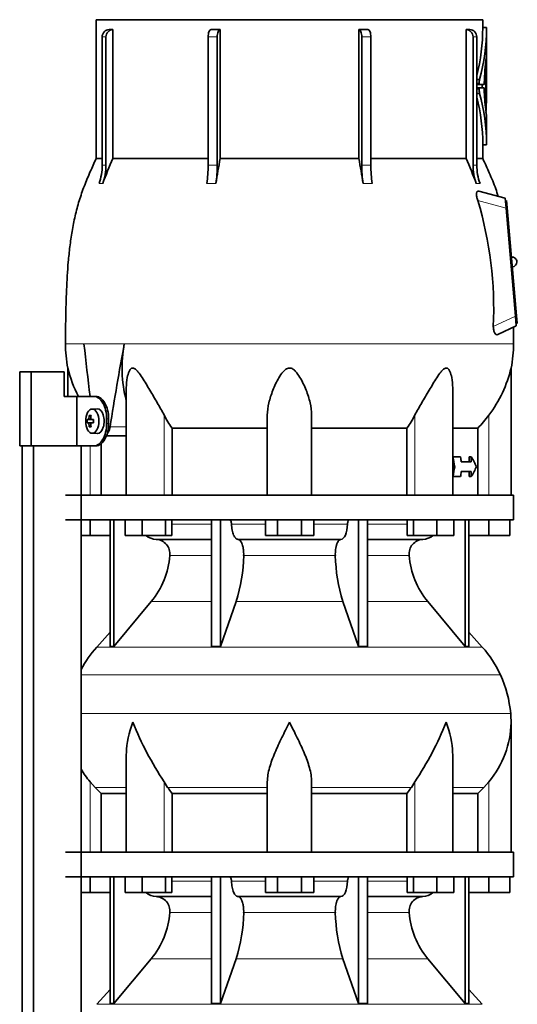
# Model space of a CAD drawing. Header units: millimetres. Extents: x 160 to 768, y -1238 to 1433.
# Tile 14 of 15: x 500 to 702, y 693 to 1093. Entities that reach past the tile are written whole.
import ezdxf

# ---------------------------------------------------------------- set-up
doc = ezdxf.new("R2010")
doc.units = ezdxf.units.MM
for name, color, linetype in [('LOW_134-5', 7, 'Continuous'), ('M5X8_UNI7687', 7, 'Continuous'), ('VSI134_DIFFUSORE', 7, 'Continuous'), ('VSI134_TERMINALE', 7, 'Continuous'), ('VSI134_TESTATA', 7, 'Continuous')]:
    doc.layers.add(name, color=color, linetype=linetype)

# ---------------------------------------------------------------- blocks, each defined once
blk = doc.blocks.new('SE3')
at = {"layer": 'LOW_134-5', "color": 7, "linetype": 'Continuous', "lineweight": 35}
for p, q in [((501.38, 178.18), (501.38, 919.68)), ((505.93, 178.18), (505.93, 919.68)), ((525.31, 919.68), (525.31, 178.18)), ((525.38, 919.68), (525.38, 899.68)), ((525.38, 889.68), (525.38, 754.68)), ((525.38, 744.68), (525.38, 609.68))]:
    blk.add_line(p, q, dxfattribs=at)
at = {"layer": 'M5X8_UNI7687', "color": 7, "linetype": 'Continuous', "lineweight": 35}
for p, q in [((528.64, 932.02), (529.3, 931.48)), ((531.9, 934.68), (529.8, 934.61)), ((527.74, 930.38), (529.97, 930.22)), ((527.74, 928.99), (529.97, 929.15)), ((528.64, 927.35), (529.3, 927.89)), ((529.48, 930.39), (530.28, 930.31)), ((530.28, 929.06), (529.48, 928.97)), ((529.8, 924.75), (531.9, 924.68))]:
    blk.add_line(p, q, dxfattribs=at)
at = {"layer": 'M5X8_UNI7687', "color": 4, "linetype": 'Continuous', "lineweight": 9}
for p, q in [((529.97, 930.22), (528.19, 930.39)), ((528.19, 928.97), (529.97, 929.15)), ((528.46, 930.89), (529.25, 930.81)), ((529.24, 928.55), (528.46, 928.48)), ((529.5, 930.39), (530.28, 930.31)), ((530.28, 929.06), (529.5, 928.97))]:
    blk.add_line(p, q, dxfattribs=at)
at = {"layer": 'M5X8_UNI7687', "color": 7, "linetype": 'Continuous', "lineweight": 35}
blk.add_arc((536.99, 929.68), 9.27, 175.7167, 184.2833, dxfattribs=at)
blk.add_ellipse((529.85, 929.68), major_axis=(0, 4.93), ratio=0.544639, dxfattribs=at)
for centre, major_axis, ratio, start_param, end_param in [((537.22, 929.68), (0, 10), 0.882948, 1.335108, 1.449667), ((535.3, 926.62), (-7.92, 4.79), 0.318449, -0.559729, -0.410036), ((537.05, 929.68), (0, 10), 0.788011, 1.335108, 1.449667), ((531.95, 929.68), (0, -5), 0.544639, 0, 3.159643), ((537.14, 929.53), (-9.97, 0.73), 0.047468, -0.453089, -0.33853), ((537.14, 929.84), (-9.97, -0.73), 0.047468, 0.33853, 0.453089), ((537.22, 929.68), (0, -10), 0.882948, 4.833518, 4.948078), ((537.05, 929.68), (0, -10), 0.788011, 4.833518, 4.948078), ((537.14, 929.53), (-9.97, 0.73), 0.047468, -0.809907, -0.695348), ((537.14, 929.84), (-9.97, -0.73), 0.047468, 0.695348, 0.809907), ((529.96, 930.72), (0.975, -0.099), 0.510424, 4.771824, 5.100533), ((529.96, 928.65), (0.975, 0.099), 0.510424, 1.182652, 1.511361), ((533.63, 929.68), (0, 9.26), 0.361923, 1.49595, 1.645642), ((535.3, 932.75), (-7.92, -4.79), 0.318449, 0.410036, 0.559729)]:
    blk.add_ellipse(centre, major_axis=major_axis, ratio=ratio, start_param=start_param, end_param=end_param, dxfattribs=at)
for points in [[(528.19, 930.39), (528.19, 930.39), (528.21, 930.4), (528.23, 930.4), (528.25, 930.42), (528.27, 930.43), (528.29, 930.45), (528.32, 930.48), (528.34, 930.51), (528.36, 930.54), (528.37, 930.58), (528.39, 930.62), (528.41, 930.66), (528.42, 930.7), (528.43, 930.75), (528.44, 930.79), (528.45, 930.84), (528.46, 930.87), (528.46, 930.89)], [(528.46, 928.48), (528.46, 928.49), (528.45, 928.53), (528.44, 928.57), (528.43, 928.62), (528.42, 928.66), (528.41, 928.71), (528.39, 928.75), (528.37, 928.79), (528.36, 928.83), (528.34, 928.86), (528.32, 928.89), (528.29, 928.91), (528.27, 928.93), (528.25, 928.95), (528.23, 928.96), (528.21, 928.97), (528.19, 928.97), (528.19, 928.97)], [(529.23, 930.89), (529.23, 930.87), (529.23, 930.84), (529.23, 930.79), (529.23, 930.75), (529.24, 930.7), (529.25, 930.66), (529.26, 930.62), (529.27, 930.58), (529.29, 930.54), (529.31, 930.51), (529.33, 930.48), (529.36, 930.45), (529.38, 930.43), (529.41, 930.42), (529.44, 930.4), (529.47, 930.4), (529.49, 930.39), (529.5, 930.39)], [(529.5, 928.97), (529.49, 928.97), (529.47, 928.97), (529.44, 928.96), (529.41, 928.95), (529.38, 928.93), (529.36, 928.91), (529.33, 928.89), (529.31, 928.86), (529.29, 928.83), (529.27, 928.79), (529.26, 928.75), (529.25, 928.71), (529.24, 928.66), (529.23, 928.62), (529.23, 928.57), (529.23, 928.53), (529.23, 928.49), (529.23, 928.48)]]:
    blk.add_open_spline(points, degree=3, dxfattribs=at)
at = {"layer": 'VSI134_DIFFUSORE', "color": 7, "linetype": 'Continuous', "lineweight": 35}
for p, q in [((700.94, 899.68), (518.94, 899.68)), ((700.94, 889.68), (700.94, 899.68)), ((518.94, 889.68), (700.94, 889.68)), ((528.94, 883.28), (528.94, 889.68)), ((537.12, 889.68), (537.12, 838.23)), ((538.65, 889.68), (538.65, 838.23)), ((543.19, 883.28), (543.19, 889.68)), ((550.13, 883.28), (550.13, 889.68)), ((559.61, 883.28), (559.61, 889.68)), ((562.15, 883.28), (562.15, 889.68)), ((578.25, 889.68), (578.25, 838.23)), ((581.94, 889.68), (581.94, 838.23)), ((600.13, 883.28), (600.13, 889.68)), ((605.04, 883.28), (605.04, 889.68)), ((614.85, 883.28), (614.85, 889.68)), ((619.76, 883.28), (619.76, 889.68)), ((637.95, 889.68), (637.95, 838.23)), ((641.64, 889.68), (641.64, 838.23)), ((657.74, 883.28), (657.74, 889.68)), ((660.28, 883.28), (660.28, 889.68)), ((669.76, 883.28), (669.76, 889.68)), ((676.7, 883.28), (676.7, 889.68)), ((681.24, 889.68), (681.24, 838.23)), ((682.77, 889.68), (682.77, 838.23)), ((690.94, 883.28), (690.94, 889.68)), ((699.44, 883.28), (699.44, 889.68)), ((528.94, 883.28), (525.38, 883.28)), ((537.12, 883.28), (528.94, 883.28)), ((550.13, 883.28), (543.19, 883.28)), ((559.61, 883.28), (550.13, 883.28)), ((555.77, 881.68), (578.25, 881.68)), ((562.15, 883.28), (559.61, 883.28)), ((589.04, 881.68), (630.85, 881.68)), ((605.04, 883.28), (600.13, 883.28)), ((614.85, 883.28), (605.04, 883.28)), ((619.76, 883.28), (614.85, 883.28)), ((641.64, 881.68), (664.12, 881.68)), ((660.28, 883.28), (657.74, 883.28)), ((669.76, 883.28), (660.28, 883.28)), ((676.7, 883.28), (669.76, 883.28)), ((690.94, 883.28), (682.77, 883.28)), ((699.44, 883.28), (690.94, 883.28)), ((538.65, 838.23), (553.8, 856.44)), ((581.94, 838.23), (588.22, 856.44)), ((631.67, 856.44), (637.95, 838.23)), ((666.09, 856.44), (681.24, 838.23)), ((537.12, 844), (531.65, 837.93)), ((688.24, 837.93), (682.77, 844)), ((537.12, 838.23), (538.65, 838.23)), ((578.25, 838.23), (581.94, 838.23)), ((637.95, 838.23), (641.64, 838.23)), ((681.24, 838.23), (682.77, 838.23)), ((699.94, 754.68), (699.94, 807.42)), ((543.67, 794.04), (543.67, 754.68)), ((676.22, 754.68), (676.22, 794.04)), ((530.96, 780.98), (528.94, 783.28)), ((560.45, 780.98), (559.03, 783.28)), ((600.94, 754.68), (600.94, 783.28)), ((618.94, 754.68), (618.94, 783.28)), ((660.86, 783.28), (659.43, 780.98)), ((690.94, 783.28), (688.93, 780.98)), ((533.47, 778.54), (543.67, 778.54)), ((533.47, 754.68), (533.47, 778.54)), ((562.23, 778.54), (600.94, 778.54)), ((562.23, 754.68), (562.23, 778.54)), ((618.94, 778.54), (657.65, 778.54)), ((657.65, 778.54), (657.65, 754.68)), ((676.22, 778.54), (686.42, 778.54)), ((686.42, 778.54), (686.42, 754.68)), ((700.94, 754.68), (518.94, 754.68)), ((700.94, 744.68), (700.94, 754.68)), ((518.94, 744.68), (700.94, 744.68)), ((528.94, 738.28), (528.94, 744.68)), ((537.12, 744.68), (537.12, 693.23)), ((538.65, 744.68), (538.65, 693.23)), ((543.19, 738.28), (543.19, 744.68)), ((550.13, 738.28), (550.13, 744.68)), ((559.61, 738.28), (559.61, 744.68)), ((562.15, 738.28), (562.15, 744.68)), ((578.25, 744.68), (578.25, 693.23)), ((581.94, 744.68), (581.94, 693.23)), ((600.13, 738.28), (600.13, 744.68)), ((605.04, 738.28), (605.04, 744.68)), ((614.85, 738.28), (614.85, 744.68)), ((619.76, 738.28), (619.76, 744.68)), ((637.95, 744.68), (637.95, 693.23)), ((641.64, 744.68), (641.64, 693.23)), ((657.74, 738.28), (657.74, 744.68)), ((660.28, 738.28), (660.28, 744.68)), ((669.76, 738.28), (669.76, 744.68)), ((676.7, 738.28), (676.7, 744.68)), ((681.24, 744.68), (681.24, 693.23)), ((682.77, 744.68), (682.77, 693.23)), ((690.94, 738.28), (690.94, 744.68)), ((699.44, 738.28), (699.44, 744.68)), ((528.94, 738.28), (525.38, 738.28)), ((537.12, 738.28), (528.94, 738.28)), ((550.13, 738.28), (543.19, 738.28)), ((559.61, 738.28), (550.13, 738.28)), ((555.77, 736.68), (578.25, 736.68)), ((562.15, 738.28), (559.61, 738.28)), ((589.04, 736.68), (630.85, 736.68)), ((605.04, 738.28), (600.13, 738.28)), ((614.85, 738.28), (605.04, 738.28)), ((619.76, 738.28), (614.85, 738.28)), ((641.64, 736.68), (664.12, 736.68)), ((660.28, 738.28), (657.74, 738.28)), ((669.76, 738.28), (660.28, 738.28)), ((676.7, 738.28), (669.76, 738.28)), ((690.94, 738.28), (682.77, 738.28)), ((699.44, 738.28), (690.94, 738.28)), ((538.65, 693.23), (553.8, 711.44)), ((581.94, 693.23), (588.22, 711.44)), ((631.67, 711.44), (637.95, 693.23)), ((666.09, 711.44), (681.24, 693.23)), ((537.12, 699), (531.65, 692.93)), ((688.24, 692.93), (682.77, 699)), ((537.12, 693.23), (538.65, 693.23)), ((578.25, 693.23), (581.94, 693.23)), ((637.95, 693.23), (641.64, 693.23)), ((681.24, 693.23), (682.77, 693.23))]:
    blk.add_line(p, q, dxfattribs=at)
at = {"layer": 'VSI134_DIFFUSORE', "color": 4, "linetype": 'Continuous', "lineweight": 9}
for p, q in [((562.15, 887.91), (578.25, 887.91)), ((586.37, 887.91), (600.13, 887.91)), ((619.76, 887.91), (633.52, 887.91)), ((641.64, 887.91), (657.74, 887.91)), ((578.25, 875.14), (561.32, 875.14)), ((628.56, 875.14), (591.33, 875.14)), ((658.57, 875.14), (641.64, 875.14)), ((553.8, 856.44), (578.25, 856.44)), ((588.22, 856.44), (631.67, 856.44)), ((641.64, 856.44), (666.09, 856.44)), ((531.65, 837.93), (688.24, 837.93)), ((695.61, 826.67), (525.38, 826.67)), ((525.38, 811.04), (699.77, 811.04)), ((528.94, 754.68), (528.94, 783.28)), ((543.67, 780.98), (530.96, 780.98)), ((559.03, 754.68), (559.03, 783.28)), ((600.94, 780.98), (560.45, 780.98)), ((618.94, 780.98), (659.43, 780.98)), ((660.86, 754.68), (660.86, 783.28)), ((676.22, 780.98), (688.93, 780.98)), ((690.94, 754.68), (690.94, 783.28)), ((562.15, 742.91), (578.25, 742.91)), ((586.37, 742.91), (600.13, 742.91)), ((619.76, 742.91), (633.52, 742.91)), ((641.64, 742.91), (657.74, 742.91)), ((578.25, 730.14), (561.32, 730.14)), ((628.56, 730.14), (591.33, 730.14)), ((658.57, 730.14), (641.64, 730.14)), ((553.8, 711.44), (578.25, 711.44)), ((588.22, 711.44), (631.67, 711.44)), ((641.64, 711.44), (666.09, 711.44)), ((531.65, 692.93), (688.24, 692.93))]:
    blk.add_line(p, q, dxfattribs=at)
at = {"layer": 'VSI134_DIFFUSORE', "color": 7, "linetype": 'Continuous', "lineweight": 35}
for centre, radius, start, end in [((556, 888.36), 6.68, 229.5852, 268.0094), ((555.49, 875.82), 5.87, 353.3223, 87.2173), ((664.38, 875.84), 5.85, 92.5772, 186.8833), ((663.89, 888.36), 6.68, 271.9979, 310.3729), ((528.01, 877.66), 33.4, 320.5472, 355.6594), ((526.38, 876.34), 64.97, 342.1602, 358.9354), ((695.02, 876.59), 66.48, 181.2569, 197.6475), ((691.98, 877.71), 33.51, 184.3996, 219.3938), ((564.34, 808.48), 44, 138, 152.3158), ((655.54, 808.48), 44, 24.4088, 42), ((650.99, 806.42), 49, 5.4174, 24.4088), ((661.44, 807.41), 38.5, 359.9861, 5.4174), ((672.13, 858.35), 135.74, 202.0412, 213.5763), ((547.76, 858.35), 135.74, 326.4237, 337.9588), ((661.25, 808.09), 38.7, 320.1094, 358.9842), ((558.64, 808.09), 38.7, 210.5496, 219.8906), ((593.57, 803.2), 39.88, 213.8582, 218.2062), ((626.32, 803.2), 39.88, 321.7938, 326.1418), ((556, 743.36), 6.68, 229.5852, 268.0094), ((555.49, 730.82), 5.87, 353.3223, 87.2173), ((664.38, 730.84), 5.85, 92.5772, 186.8833), ((663.89, 743.36), 6.68, 271.9979, 310.3729), ((528.01, 732.66), 33.4, 320.5472, 355.6594), ((526.38, 731.34), 64.97, 342.1602, 358.9354), ((695.02, 731.59), 66.48, 181.2569, 197.6475), ((691.98, 732.71), 33.51, 184.3996, 219.3938)]:
    blk.add_arc(centre, radius, start, end, dxfattribs=at)
for points, knots in [([(585.61, 889.68), (585.66, 889.68), (585.7, 889.67), (585.8, 889.63), (585.84, 889.6), (585.97, 889.47), (586.05, 889.34), (586.19, 889.01), (586.25, 888.82), (586.33, 888.39), (586.36, 888.15), (586.37, 887.91)], [0, 0, 0, 0, 0.125, 0.125, 0.25, 0.25, 0.5, 0.5, 0.75, 0.75, 1, 1, 1, 1]), ([(589.04, 881.68), (588.87, 881.68), (588.71, 881.72), (588.47, 881.84), (588.39, 881.89), (588.23, 882), (588.16, 882.07), (587.93, 882.29), (587.78, 882.48), (587.5, 882.93), (587.37, 883.18), (587.13, 883.74), (587.02, 884.06), (586.82, 884.73), (586.73, 885.09), (586.58, 885.84), (586.52, 886.24), (586.42, 887.06), (586.39, 887.48), (586.37, 887.91)], [0, 0, 0, 0, 0.125, 0.125, 0.1875, 0.1875, 0.25, 0.25, 0.375, 0.375, 0.5, 0.5, 0.625, 0.625, 0.75, 0.75, 0.875, 0.875, 1, 1, 1, 1]), ([(633.52, 887.91), (633.44, 886.2), (633.13, 884.6), (632.15, 882.33), (631.5, 881.68), (630.85, 881.68)], [0, 0, 0, 0, 0.5, 0.5, 1, 1, 1, 1]), ([(633.52, 887.91), (633.53, 888.15), (633.55, 888.38), (633.62, 888.71), (633.64, 888.81), (633.7, 889), (633.73, 889.09), (633.8, 889.26), (633.84, 889.33), (633.92, 889.45), (633.96, 889.51), (634.05, 889.6), (634.09, 889.63), (634.18, 889.67), (634.23, 889.68), (634.28, 889.68)], [0, 0, 0, 0, 0.25, 0.25, 0.375, 0.375, 0.5, 0.5, 0.625, 0.625, 0.75, 0.75, 0.875, 0.875, 1, 1, 1, 1]), ([(589.04, 881.68), (589.12, 881.68), (589.2, 881.67), (589.35, 881.63), (589.43, 881.6), (589.67, 881.47), (589.82, 881.34), (590.11, 881), (590.25, 880.8), (590.44, 880.44), (590.5, 880.31), (590.62, 880.03), (590.68, 879.88), (590.84, 879.42), (590.94, 879.09), (591.06, 878.55), (591.1, 878.37), (591.16, 877.99), (591.19, 877.8), (591.27, 877.21), (591.31, 876.8), (591.34, 875.97), (591.35, 875.55), (591.33, 875.14)], [0, 0, 0, 0, 0.0625, 0.0625, 0.125, 0.125, 0.25, 0.25, 0.375, 0.375, 0.4375, 0.4375, 0.5, 0.5, 0.625, 0.625, 0.6875, 0.6875, 0.75, 0.75, 0.875, 0.875, 1, 1, 1, 1]), ([(628.56, 875.14), (628.54, 875.55), (628.54, 875.97), (628.57, 876.59), (628.59, 876.79), (628.62, 877.2), (628.64, 877.4), (628.72, 877.99), (628.79, 878.37), (628.91, 878.91), (628.95, 879.08), (629.05, 879.42), (629.15, 879.74), (629.26, 880.03), (629.38, 880.3), (629.45, 880.44), (629.64, 880.8), (629.78, 881.01), (630.07, 881.34), (630.22, 881.47), (630.54, 881.64), (630.69, 881.68), (630.85, 881.68)], [0, 0, 0, 0, 0.125, 0.125, 0.1875, 0.1875, 0.25, 0.25, 0.375, 0.375, 0.4375, 0.4375, 0.5, 0.5625, 0.5625, 0.625, 0.625, 0.75, 0.75, 0.875, 0.875, 1, 1, 1, 1]), ([(543.67, 794.03), (543.67, 794.35), (543.67, 794.68), (543.82, 799.05), (544.81, 803.26), (546.3, 807.41)], [0.4601729, 0.4601729, 0.4601729, 0.4601729, 0.5, 0.5, 1, 1, 1, 1]), ([(600.94, 783.28), (600.94, 785.11), (601.3, 787.05), (602.4, 790.99), (603.15, 793), (604.86, 797.1), (605.82, 799.14), (607.32, 802.22), (607.84, 803.25), (608.88, 805.32), (609.42, 806.38), (609.94, 807.41)], [0, 0, 0, 0, 0.25, 0.25, 0.5, 0.5, 0.75, 0.75, 0.875, 0.875, 1, 1, 1, 1]), ([(618.94, 783.28), (618.94, 784.19), (618.85, 785.13), (618.54, 787.03), (618.32, 788), (617.91, 789.48), (617.76, 789.98), (617.44, 790.98), (617.26, 791.48), (616.72, 792.98), (616.33, 793.99), (615.48, 796.02), (615.03, 797.04), (614.08, 799.09), (613.59, 800.13), (612.57, 802.21), (612.06, 803.24), (611.27, 804.8), (611.01, 805.32), (610.61, 806.1), (610.48, 806.36), (610.21, 806.89), (610.08, 807.15), (609.94, 807.41)], [0, 0, 0, 0, 0.125, 0.125, 0.25, 0.25, 0.3125, 0.3125, 0.375, 0.375, 0.5, 0.5, 0.625, 0.625, 0.75, 0.75, 0.875, 0.875, 0.9375, 0.9375, 0.96875, 0.96875, 1, 1, 1, 1]), ([(676.22, 794.03), (676.22, 794.35), (676.21, 794.68), (676.06, 799.05), (675.08, 803.26), (673.58, 807.41)], [0.4601729, 0.4601729, 0.4601729, 0.4601729, 0.5, 0.5, 1, 1, 1, 1]), ([(585.61, 744.68), (585.66, 744.68), (585.7, 744.67), (585.8, 744.63), (585.84, 744.6), (585.97, 744.47), (586.05, 744.34), (586.19, 744.01), (586.25, 743.82), (586.33, 743.39), (586.36, 743.15), (586.37, 742.91)], [0, 0, 0, 0, 0.125, 0.125, 0.25, 0.25, 0.5, 0.5, 0.75, 0.75, 1, 1, 1, 1]), ([(633.52, 742.91), (633.53, 743.15), (633.55, 743.38), (633.62, 743.71), (633.64, 743.81), (633.7, 744), (633.73, 744.09), (633.8, 744.26), (633.84, 744.33), (633.92, 744.45), (633.96, 744.51), (634.05, 744.6), (634.09, 744.63), (634.18, 744.67), (634.23, 744.68), (634.28, 744.68)], [0, 0, 0, 0, 0.25, 0.25, 0.375, 0.375, 0.5, 0.5, 0.625, 0.625, 0.75, 0.75, 0.875, 0.875, 1, 1, 1, 1]), ([(589.04, 736.68), (588.87, 736.68), (588.71, 736.72), (588.47, 736.84), (588.39, 736.89), (588.23, 737), (588.16, 737.07), (587.93, 737.29), (587.78, 737.48), (587.5, 737.93), (587.37, 738.18), (587.13, 738.74), (587.02, 739.06), (586.82, 739.73), (586.73, 740.09), (586.58, 740.84), (586.52, 741.24), (586.42, 742.06), (586.39, 742.48), (586.37, 742.91)], [0, 0, 0, 0, 0.125, 0.125, 0.1875, 0.1875, 0.25, 0.25, 0.375, 0.375, 0.5, 0.5, 0.625, 0.625, 0.75, 0.75, 0.875, 0.875, 1, 1, 1, 1]), ([(633.52, 742.91), (633.44, 741.2), (633.13, 739.6), (632.15, 737.33), (631.5, 736.68), (630.85, 736.68)], [0, 0, 0, 0, 0.5, 0.5, 1, 1, 1, 1]), ([(589.04, 736.68), (589.12, 736.68), (589.2, 736.67), (589.35, 736.63), (589.43, 736.6), (589.67, 736.47), (589.82, 736.34), (590.11, 736), (590.25, 735.8), (590.44, 735.44), (590.5, 735.31), (590.62, 735.03), (590.68, 734.88), (590.84, 734.42), (590.94, 734.09), (591.06, 733.55), (591.1, 733.37), (591.16, 732.99), (591.19, 732.8), (591.27, 732.21), (591.31, 731.8), (591.34, 730.97), (591.35, 730.55), (591.33, 730.14)], [0, 0, 0, 0, 0.0625, 0.0625, 0.125, 0.125, 0.25, 0.25, 0.375, 0.375, 0.4375, 0.4375, 0.5, 0.5, 0.625, 0.625, 0.6875, 0.6875, 0.75, 0.75, 0.875, 0.875, 1, 1, 1, 1]), ([(628.56, 730.14), (628.54, 730.55), (628.54, 730.97), (628.57, 731.59), (628.59, 731.79), (628.62, 732.2), (628.64, 732.4), (628.72, 732.99), (628.79, 733.37), (628.91, 733.91), (628.95, 734.08), (629.05, 734.42), (629.15, 734.74), (629.26, 735.03), (629.38, 735.3), (629.45, 735.44), (629.64, 735.8), (629.78, 736.01), (630.07, 736.34), (630.22, 736.47), (630.54, 736.64), (630.69, 736.68), (630.85, 736.68)], [0, 0, 0, 0, 0.125, 0.125, 0.1875, 0.1875, 0.25, 0.25, 0.375, 0.375, 0.4375, 0.4375, 0.5, 0.5625, 0.5625, 0.625, 0.625, 0.75, 0.75, 0.875, 0.875, 1, 1, 1, 1])]:
    blk.add_open_spline(points, degree=3, knots=knots, dxfattribs=at)
for points in [[(533.47, 778.54), (532.6, 779.32), (531.76, 780.14), (530.96, 780.98)], [(688.93, 780.98), (688.13, 780.14), (687.29, 779.32), (686.42, 778.54)]]:
    blk.add_open_spline(points, degree=3, dxfattribs=at)
at = {"layer": 'VSI134_TERMINALE', "color": 7, "linetype": 'Continuous', "lineweight": 35}
for p, q in [((505.05, 949.68), (500.37, 949.68)), ((500.37, 919.68), (500.37, 949.68)), ((518.39, 949.68), (505.05, 949.68)), ((505.05, 919.68), (505.05, 949.68)), ((518.39, 949.68), (518.39, 939.68)), ((523.62, 939.68), (518.39, 939.68)), ((523.62, 939.68), (523.62, 919.68)), ((530.62, 939.68), (523.62, 939.68)), ((530.62, 939.68), (531.43, 939.68)), ((535.69, 928.68), (535.69, 930.68)), ((536.49, 928.68), (536.49, 930.68)), ((505.05, 919.68), (500.37, 919.68)), ((523.62, 919.68), (505.05, 919.68)), ((530.62, 919.68), (523.62, 919.68)), ((531.43, 919.68), (530.62, 919.68))]:
    blk.add_line(p, q, dxfattribs=at)
at = {"layer": 'VSI134_TERMINALE', "color": 4, "linetype": 'Continuous', "lineweight": 9}
for p, q in [((535.69, 930.68), (536.49, 930.68)), ((536.49, 928.68), (535.69, 928.68))]:
    blk.add_line(p, q, dxfattribs=at)
at = {"layer": 'VSI134_TERMINALE', "color": 7, "linetype": 'Continuous', "lineweight": 35}
for points in [[(535.69, 930.68), (535.69, 931.87), (535.55, 933.04), (535.01, 935.22), (534.62, 936.22), (533.17, 938.71), (531.87, 939.68), (530.62, 939.68)], [(531.43, 939.68), (532.05, 939.68), (532.67, 939.45), (533.88, 938.55), (534.45, 937.88), (535.9, 935.4), (536.49, 933.06), (536.49, 930.68)], [(530.62, 919.68), (531.25, 919.68), (531.87, 919.92), (533.08, 920.82), (533.65, 921.48), (535.1, 923.97), (535.69, 926.3), (535.69, 928.68)], [(536.49, 928.68), (536.49, 927.49), (536.35, 926.33), (535.81, 924.15), (535.42, 923.15), (533.97, 920.66), (532.67, 919.68), (531.43, 919.68)]]:
    blk.add_open_spline(points, degree=3, knots=[0, 0, 0, 0, 0.25, 0.25, 0.5, 0.5, 1, 1, 1, 1], dxfattribs=at)
at = {"layer": 'VSI134_TESTATA', "color": 7, "linetype": 'Continuous', "lineweight": 35}
for p, q in [((688.44, 1092.68), (531.44, 1092.68)), ((531.44, 1092.68), (531.44, 1036.34)), ((688.44, 1089.47), (688.44, 1092.68)), ((536.68, 1088.68), (538.21, 1088.68)), ((538.21, 1088.68), (538.21, 1036.34)), ((581.76, 1088.68), (581.76, 1036.34)), ((638.13, 1036.34), (638.13, 1088.68)), ((681.68, 1036.34), (681.68, 1088.68)), ((689.96, 1089.47), (688.44, 1089.47)), ((689.94, 1077.61), (689.94, 1089.47)), ((533.88, 1033.57), (533.88, 1085.68)), ((535.41, 1085.68), (535.41, 1033.57)), ((576.91, 1033.57), (576.91, 1085.68)), ((580.6, 1085.68), (580.6, 1033.57)), ((639.29, 1033.57), (639.29, 1085.68)), ((642.98, 1085.68), (642.98, 1033.57)), ((684.48, 1033.57), (684.48, 1085.68)), ((686.01, 1085.68), (686.01, 1033.57)), ((689.94, 1077.25), (689.85, 1077.25)), ((689.94, 1077.25), (689.94, 1077.25)), ((689.94, 1061.47), (689.94, 1077.25)), ((689.69, 1056.51), (689.69, 1072.26)), ((689.94, 1061.79), (689.94, 1072.09)), ((686.01, 1068.43), (687.14, 1068.43)), ((689.88, 1069.7), (689.88, 1070.21)), ((689.94, 1070.21), (689.88, 1070.21)), ((689.94, 1067.12), (689.94, 1069.71)), ((687.11, 1066.32), (686.01, 1066.32)), ((687.1, 1065.04), (686.01, 1065.04)), ((687.1, 1065.04), (688.96, 1065.04)), ((688.96, 1066.32), (687.11, 1066.32)), ((688.18, 1066.32), (688.18, 1065.04)), ((689.04, 1067.02), (689.04, 1066.8)), ((689.04, 1064.57), (689.04, 1064.35)), ((689.88, 1057.8), (689.88, 1064.58)), ((686.01, 1062.77), (687.15, 1062.77)), ((689.94, 1041.89), (689.94, 1053.71)), ((688.44, 1036.34), (688.44, 1041.9)), ((688.44, 1041.89), (689.96, 1041.89)), ((533.88, 1036.34), (531.44, 1036.34)), ((538.21, 1036.34), (576.91, 1036.34)), ((581.76, 1036.34), (638.13, 1036.34)), ((642.98, 1036.34), (681.68, 1036.34)), ((686.01, 1036.34), (688.44, 1036.34)), ((697.52, 1020.18), (686.89, 1023.03)), ((697.87, 1016.19), (697.52, 1020.18)), ((698.1, 1019.24), (697.61, 1019.19)), ((701.7, 972.36), (697.87, 1016.19)), ((698.1, 1019.24), (698.37, 1016.25)), ((698.37, 1016.25), (702.2, 972.41)), ((702.05, 968.38), (701.7, 972.36)), ((702.2, 972.41), (702.46, 969.43)), ((694.5, 964.85), (702.05, 968.38)), ((700.94, 961.1), (700.87, 967.82)), ((702.46, 969.43), (701.96, 969.38)), ((519.94, 951.27), (519.94, 939.68)), ((699.94, 899.68), (699.94, 951.27)), ((543.67, 943.19), (543.67, 899.68)), ((676.22, 899.68), (676.22, 943.19)), ((600.94, 899.68), (600.94, 932.15)), ((618.94, 899.68), (618.94, 932.15)), ((535.57, 923.68), (543.67, 923.68)), ((562.23, 926.87), (600.94, 926.87)), ((562.23, 899.68), (562.23, 926.87)), ((618.94, 926.87), (657.65, 926.87)), ((657.65, 926.87), (657.65, 899.68)), ((676.22, 926.87), (686.42, 926.87)), ((686.42, 926.87), (686.42, 899.68)), ((533.47, 899.68), (533.47, 920.55)), ((676.22, 915.18), (676.29, 915.18)), ((679.38, 915.18), (676.29, 915.18)), ((683.77, 913.18), (679.71, 913.18)), ((682.85, 913.18), (682.85, 915.18)), ((682.85, 915.18), (683.77, 915.18)), ((683.77, 915.18), (683.77, 913.18)), ((676.22, 911.18), (677.05, 911.18)), ((683.77, 909.18), (679.71, 909.18)), ((682.85, 907.18), (682.85, 909.18)), ((683.77, 909.18), (683.77, 907.18)), ((676.22, 907.18), (676.29, 907.18)), ((679.38, 907.18), (676.29, 907.18)), ((682.85, 907.18), (683.77, 907.18))]:
    blk.add_line(p, q, dxfattribs=at)
at = {"layer": 'VSI134_TESTATA', "color": 4, "linetype": 'Continuous', "lineweight": 9}
for p, q in [((689.94, 1089.32), (688.44, 1089.32)), ((535.41, 1085.68), (533.88, 1085.68)), ((580.6, 1085.68), (576.91, 1085.68)), ((642.98, 1085.68), (639.29, 1085.68)), ((686.01, 1085.68), (684.48, 1085.68)), ((689.69, 1072.26), (689.32, 1072.26)), ((689.7, 1072.65), (689.36, 1072.65)), ((689.93, 1072.09), (689.94, 1072.09)), ((689.93, 1070.1), (689.88, 1070.1)), ((686.97, 1066.88), (686.01, 1066.88)), ((686.96, 1064.53), (686.01, 1064.53)), ((689.94, 1061.79), (689.88, 1061.79)), ((689.94, 1061.43), (689.88, 1061.43)), ((689.58, 1056.51), (689.69, 1056.51)), ((689.94, 1042.04), (688.44, 1042.04)), ((532.96, 1026.24), (532.58, 1026.19)), ((532.96, 1026.24), (534.11, 1026.19)), ((577.28, 1026.24), (576.37, 1026.19)), ((577.28, 1026.24), (580.07, 1026.19)), ((640.74, 1026.24), (639.82, 1026.19)), ((640.74, 1026.24), (643.52, 1026.19)), ((686.15, 1026.24), (685.78, 1026.19)), ((686.15, 1026.24), (687.31, 1026.19)), ((697.87, 1016.19), (686.43, 1019.26)), ((698.37, 1016.25), (697.87, 1016.2)), ((692.72, 968.17), (701.7, 972.36)), ((702.2, 972.41), (701.7, 972.37)), ((526.85, 961.11), (518.94, 961.11)), ((526.49, 961.1), (526.85, 961.11)), ((526.85, 961.11), (544.04, 961.11)), ((544.04, 961.1), (542.86, 961.1)), ((544.04, 961.1), (700.94, 961.1)), ((559.03, 899.68), (559.03, 932.15)), ((660.86, 899.68), (660.86, 932.15)), ((690.94, 899.68), (690.94, 932.15)), ((537.06, 927.39), (543.67, 927.39)), ((528.94, 899.68), (528.94, 919.68))]:
    blk.add_line(p, q, dxfattribs=at)
at = {"layer": 'VSI134_TESTATA', "color": 7, "linetype": 'Continuous', "lineweight": 35}
for centre, radius, start, end in [((682.45, -263.75), 1352.43, 89.96758, 90.03242), ((607.85, 1089.7), 80.59, 345.9095, 359.7321), ((607.8, 1089.7), 82.15, 344.9898, 359.7358), ((695.72, 1089.36), 7.28, 179.1046, 180.2708), ((697.36, 1089.36), 7.42, 179.1214, 180.2657), ((776.78, 1065.06), 87.76, 172.0392, 178.7216), ((692.56, 1077.14), 2.62, 177.5536, 180.0422), ((694.16, 1072.29), 4.47, 175.3857, 180.3363), ((694.23, 1066.86), 7.26, 167.5582, 179.8399), ((698.81, 1070.23), 8.94, 177.7058, 180.1487), ((693.09, 1064.3), 6.14, 177.8102, 194.3701), ((768.25, 1065.8), 79.22, 181.0495, 187.0172), ((698.55, 1064.6), 8.67, 177.5714, 180.174), ((658.98, 1067.07), 30.96, 359.3581, 0.0868), ((609.52, 1041.74), 78.93, 0.2176, 14.2445), ((609.48, 1041.74), 80.46, 0.2159, 15.1552), ((366.23, 1061.54), 323.71, 359.9799, 0.044), ((694.95, 1055.52), 5.22, 175.4684, 184.8086), ((682.69, 1057.75), 7.18, 357.0176, 0.3416), ((717.28, 1058.43), 27.74, 186.9326, 189.8061), ((697.54, 1042.01), 7.6, 179.748, 180.8649), ((744.3, 947.27), 224.52, 156.6256, 159.4185), ((1025.14, 957), 450.42, 169.8554, 171.1641), ((194.75, 957), 450.42, 8.8359, 10.1446), ((475.59, 947.27), 224.52, 20.5815, 23.3744), ((512.36, 1033.56), 21.52, 339.9832, 0.0362), ((513.89, 1033.56), 21.52, 339.9832, 0.0362), ((527.2, 1033.49), 49.7, 351.5576, 0.096), ((530.9, 1033.49), 49.7, 351.5576, 0.096), ((688.99, 1033.49), 49.7, 179.904, 188.4424), ((692.69, 1033.49), 49.7, 179.904, 188.4424), ((706, 1033.56), 21.52, 179.9638, 200.0168), ((707.53, 1033.56), 21.52, 179.9638, 200.0168), ((538.23, 975.08), 154.64, 357.4417, 16.5999), ((700.28, 994.33), 2, 0, 95), ((700.28, 994.33), 2, 275, 0), ((567.8, 961.1), 48.86, 179.997, 191.6142), ((593.26, 951.37), 51.33, 169.0652, 194.946), ((652.08, 961.1), 48.86, 348.3855, 359.9992), ((570.2, 963.25), 51.67, 193.411, 207.1452), ((649.69, 963.25), 51.67, 322.9908, 346.589), ((601.83, 954.47), 48.27, 207.5442, 214.882), ((618.07, 954.46), 48.25, 325.1162, 332.4576)]:
    blk.add_arc(centre, radius, start, end, dxfattribs=at)
at = {"layer": 'VSI134_TESTATA', "color": 4, "linetype": 'Continuous', "lineweight": 9}
for centre, radius, start, end in [((534.65, 1027.71), 5.91, 82.5651, 97.4349), ((578.76, 999.29), 34.33, 86.9151, 93.0849), ((641.13, 999.29), 34.33, 86.9151, 93.0849), ((685.24, 1027.71), 5.91, 82.5651, 97.4349)]:
    blk.add_arc(centre, radius, start, end, dxfattribs=at)
at = {"layer": 'VSI134_TESTATA', "color": 7, "linetype": 'Continuous', "lineweight": 35}
for centre, major_axis, ratio, start_param, end_param in [((536.65, 1085.68), (0, -3), 0.92388, 3.133099, 4.712389), ((538.19, 1085.68), (0, -3), 0.92388, 3.133099, 4.712389), ((578.06, 1085.68), (0, -3), 0.382683, 3.133099, 4.712389), ((581.75, 1085.68), (0, -3), 0.382683, 3.133099, 4.712389), ((638.14, 1085.68), (0, -3), 0.382683, 1.570796, 3.150087), ((641.83, 1085.68), (0, -3), 0.382683, 1.570796, 3.150087), ((681.7, 1085.68), (0, -3), 0.92388, 1.570796, 3.150087), ((683.23, 1085.68), (0, -3), 0.92388, 1.570796, 3.150087), ((609.94, 1077.76), (80, 0), 0.822826, 6.205393, 6.273677), ((552.25, 1073.27), (137.7, 0), 0.647529, 6.253187, 6.27423), ((559.85, 1071.29), (130.1, 0), 0.620738, 6.258543, 6.268388), ((561.01, 1067.42), (128.93, 0), 0.616282, 6.252338, 6.274414), ((609.94, 1061.46), (80, 0), 0.950793, 6.241621, 6.282699), ((574.81, 1059.73), (115.13, 0), 0.553416, -0.059599, -0.03695), ((609.94, 905.02), (-52.11, 339.42), 0.219797, 1.371178, 1.434831), ((609.94, 905.02), (52.11, 339.42), 0.219797, 1.438638, 1.538622), ((84.47, 881.49), (445.66, -468.57), 0.868163, 0.929446, 0.936037), ((70.66, 898.09), (455.99, -479.52), 0.868157, 0.904938, 0.908156), ((609.94, 917.85), (77.41, -20.53), 0.467437, 0.355072, 0.451875), ((84.47, 940.87), (445.65, 468.57), 0.868163, -0.936043, -0.929452), ((70.58, 924.27), (456.13, 479.47), 0.86817, -0.907936, -0.904719), ((609.94, 904.52), (77.41, 20.53), 0.467437, -0.451875, -0.355072)]:
    blk.add_ellipse(centre, major_axis=major_axis, ratio=ratio, start_param=start_param, end_param=end_param, dxfattribs=at)
for points in [[(578.07, 1088.68), (579.28, 1088.68), (580.52, 1088.68), (581.76, 1088.68)], [(638.13, 1088.68), (639.37, 1088.68), (640.6, 1088.68), (641.82, 1088.68)], [(688.44, 1041.89), (688.44, 1041.89), (688.44, 1041.95), (688.44, 1042.04)], [(690.94, 932.15), (689.55, 930.27), (688.04, 928.51), (686.42, 926.87)]]:
    blk.add_open_spline(points, degree=3, dxfattribs=at)
for points, knots in [([(689.94, 1077.66), (689.94, 1077.66), (689.94, 1077.64), (689.93, 1077.59), (689.92, 1077.5), (689.89, 1077.38), (689.87, 1077.27), (689.86, 1077.21)], [0.6502249, 0.6502249, 0.6502249, 0.6502249, 0.7175421, 0.7882055, 0.8589882, 0.9296666, 1, 1, 1, 1]), ([(689.89, 1077.31), (689.89, 1077.32), (689.89, 1077.34), (689.9, 1077.37), (689.9, 1077.41), (689.91, 1077.45), (689.91, 1077.47), (689.91, 1077.49)], [0.35528944, 0.35528944, 0.35528944, 0.35528944, 0.36068975, 0.38115758, 0.40116308, 0.42070184, 0.43976949, 0.43976949, 0.43976949, 0.43976949]), ([(689.94, 1072.47), (689.94, 1072.53), (689.94, 1072.57), (689.94, 1072.6), (689.94, 1072.58), (689.94, 1072.5), (689.94, 1072.44), (689.94, 1072.28), (689.94, 1072.18), (689.94, 1072.09)], [0, 0, 0, 0, 0.25, 0.25, 0.5, 0.5, 0.75, 0.75, 1, 1, 1, 1]), ([(689.9, 1069.3), (689.9, 1069.24), (689.9, 1069.21), (689.89, 1069.19), (689.89, 1069.2), (689.88, 1069.29), (689.88, 1069.35), (689.88, 1069.51), (689.88, 1069.6), (689.88, 1069.7)], [0, 0, 0, 0, 0.25, 0.25, 0.5, 0.5, 0.75, 0.75, 1, 1, 1, 1]), ([(689.94, 1069.71), (689.94, 1069.8), (689.94, 1069.89), (689.94, 1070.05), (689.94, 1070.12), (689.94, 1070.2), (689.94, 1070.21), (689.93, 1070.19), (689.93, 1070.16), (689.93, 1070.1)], [0, 0, 0, 0, 0.25, 0.25, 0.5, 0.5, 0.75, 0.75, 1, 1, 1, 1]), ([(687.1, 1065.04), (687.06, 1065.04), (687.03, 1064.99), (686.97, 1064.8), (686.96, 1064.67), (686.96, 1064.53)], [0, 0, 0, 0, 0.5, 0.5, 1, 1, 1, 1]), ([(686.97, 1066.88), (686.97, 1066.74), (686.98, 1066.59), (687.03, 1066.38), (687.07, 1066.32), (687.11, 1066.32)], [0, 0, 0, 0, 0.5, 0.5, 1, 1, 1, 1]), ([(688.96, 1066.32), (688.98, 1066.32), (689, 1066.37), (689.03, 1066.55), (689.04, 1066.67), (689.04, 1066.8)], [0, 0, 0, 0, 0.5, 0.5, 1, 1, 1, 1]), ([(689.04, 1064.57), (689.04, 1064.7), (689.03, 1064.82), (689, 1064.99), (688.98, 1065.04), (688.96, 1065.04)], [0, 0, 0, 0, 0.5, 0.5, 1, 1, 1, 1]), ([(689.69, 1056.51), (689.69, 1056.42), (689.69, 1056.33), (689.68, 1056.17), (689.67, 1056.11), (689.66, 1056.02), (689.65, 1056.01), (689.63, 1056.03), (689.63, 1056.06), (689.62, 1056.12)], [0, 0, 0, 0, 0.25, 0.25, 0.5, 0.5, 0.75, 0.75, 1, 1, 1, 1]), ([(531.46, 1036.37), (530.56, 1034.42), (529, 1031), (526.55, 1025.19), (524.46, 1019.2), (522.82, 1013.02), (521.61, 1006.78), (520.72, 1000.54), (519.9, 992.6), (519.32, 983.02), (519.04, 971.72), (518.98, 964.97), (518.95, 961.11)], [0, 0, 0, 0, 0.075832, 0.157669, 0.240662, 0.323664, 0.406137, 0.487802, 0.568909, 0.716731, 0.863387, 1, 1, 1, 1]), ([(694.72, 1020.92), (694.36, 1022.06), (693.41, 1025.09), (691.11, 1030.47), (689.42, 1034.21), (688.43, 1036.37)], [0, 0, 0, 0, 0.195799, 0.612584, 1, 1, 1, 1]), ([(686.43, 1019.26), (686.33, 1019.51), (686.24, 1019.77), (686.09, 1020.29), (686.02, 1020.56), (685.92, 1021.07), (685.88, 1021.32), (685.85, 1021.78), (685.85, 1021.99), (685.89, 1022.27), (685.91, 1022.36), (685.95, 1022.52), (685.98, 1022.59), (686.04, 1022.72), (686.08, 1022.78), (686.16, 1022.87), (686.2, 1022.91), (686.33, 1023.01), (686.44, 1023.05), (686.66, 1023.07), (686.77, 1023.06), (686.89, 1023.03)], [0, 0, 0, 0, 0.125, 0.125, 0.25, 0.25, 0.375, 0.375, 0.5, 0.5, 0.5625, 0.5625, 0.625, 0.625, 0.6875, 0.6875, 0.75, 0.75, 0.875, 0.875, 1, 1, 1, 1]), ([(694.5, 964.85), (694.31, 964.76), (694.11, 964.75), (693.8, 964.88), (693.7, 964.95), (693.5, 965.14), (693.4, 965.27), (693.22, 965.57), (693.14, 965.74), (692.99, 966.15), (692.93, 966.37), (692.83, 966.85), (692.79, 967.11), (692.73, 967.63), (692.72, 967.9), (692.72, 968.17)], [0, 0, 0, 0, 0.25, 0.25, 0.375, 0.375, 0.5, 0.5, 0.625, 0.625, 0.75, 0.75, 0.875, 0.875, 1, 1, 1, 1]), ([(543.67, 943.19), (543.67, 944.61), (543.79, 946.04), (544.23, 948.27), (544.45, 949.09), (544.96, 950.19), (545.15, 950.54), (545.66, 951.09), (545.98, 951.28), (546.71, 951.25), (547.08, 951.04), (547.77, 950.47), (548.09, 950.12), (549, 949), (549.55, 948.18), (551.17, 945.69), (552.21, 943.95), (554.27, 940.52), (555.27, 938.82), (557.23, 935.45), (558.19, 933.76), (559.03, 932.15)], [0.2713594, 0.2713594, 0.2713594, 0.2713594, 0.375, 0.375, 0.4375, 0.4375, 0.46875, 0.46875, 0.5, 0.5, 0.53125, 0.53125, 0.5625, 0.5625, 0.625, 0.625, 0.75, 0.75, 0.875, 0.875, 1, 1, 1, 1]), ([(618.94, 932.15), (618.94, 933.79), (618.71, 935.45), (617.92, 938.85), (617.36, 940.59), (615.98, 944.03), (615.18, 945.76), (613.66, 948.27), (613.11, 949.1), (612.1, 950.2), (611.74, 950.55), (610.89, 951.1), (610.39, 951.28), (609.37, 951.25), (608.88, 951.04), (608.05, 950.46), (607.7, 950.11), (606.71, 949), (606.16, 948.17), (604.68, 945.69), (603.88, 943.97), (602.51, 940.51), (601.96, 938.81), (601.18, 935.45), (600.94, 933.77), (600.94, 932.15)], [0, 0, 0, 0, 0.125, 0.125, 0.25, 0.25, 0.375, 0.375, 0.4375, 0.4375, 0.46875, 0.46875, 0.5, 0.5, 0.53125, 0.53125, 0.5625, 0.5625, 0.625, 0.625, 0.75, 0.75, 0.875, 0.875, 1, 1, 1, 1]), ([(676.22, 943.19), (676.22, 944.62), (676.1, 946.04), (675.66, 948.27), (675.43, 949.1), (674.93, 950.2), (674.73, 950.55), (674.22, 951.1), (673.9, 951.28), (673.17, 951.25), (672.8, 951.04), (672.11, 950.46), (671.8, 950.11), (670.89, 949), (670.34, 948.17), (668.72, 945.69), (667.69, 943.97), (665.62, 940.51), (664.61, 938.81), (662.66, 935.45), (661.7, 933.77), (660.86, 932.15)], [0.2712662, 0.2712662, 0.2712662, 0.2712662, 0.375, 0.375, 0.4375, 0.4375, 0.46875, 0.46875, 0.5, 0.5, 0.53125, 0.53125, 0.5625, 0.5625, 0.625, 0.625, 0.75, 0.75, 0.875, 0.875, 1, 1, 1, 1]), ([(537.06, 927.39), (537.01, 927.13), (536.96, 926.87), (536.82, 926.37), (536.74, 926.13), (536.56, 925.68), (536.46, 925.46), (536.24, 925.07), (536.13, 924.88), (535.97, 924.68), (535.94, 924.64), (535.91, 924.6)], [0, 0, 0, 0, 0.125, 0.125, 0.25, 0.25, 0.375, 0.375, 0.5, 0.5, 0.5305988, 0.5305988, 0.5305988, 0.5305988])]:
    blk.add_open_spline(points, degree=3, knots=knots, dxfattribs=at)

msp = doc.modelspace()

# ---------------------------------------------------------------- block references
msp.add_blockref('SE3', (0, 0))

doc.saveas('drawing.dxf')
